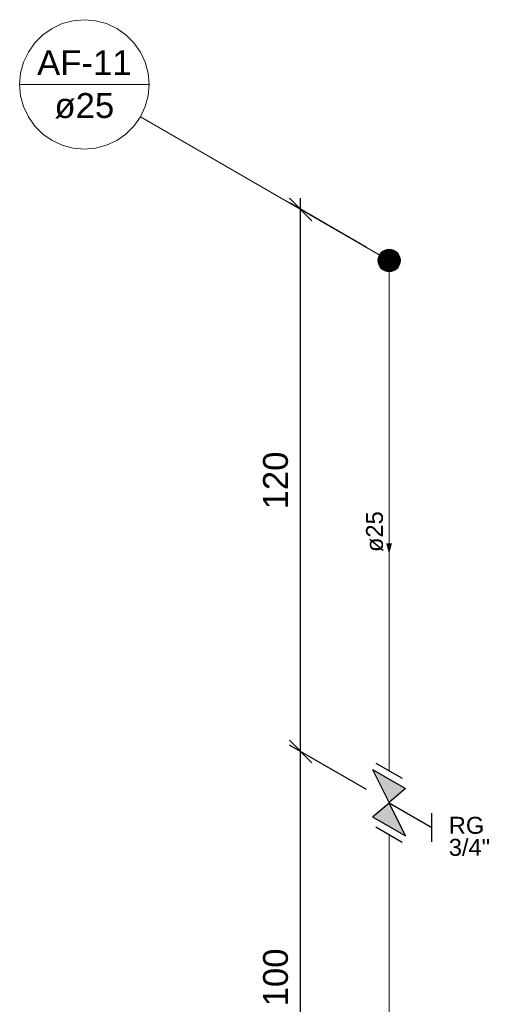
# Model space of a CAD drawing. Header units: millimetres. Extents: x -2027.9 to -2013.8, y -4155.9 to -4136.6.
# Tile 3 of 3: x -2027.9 to -2023.7, y -4145.3 to -4136.6. Entities that reach past the tile are written whole.
import ezdxf

# ---------------------------------------------------------------- set-up
doc = ezdxf.new("R2010")
doc.units = ezdxf.units.MM
doc.header["$MEASUREMENT"] = 0
for name, color, linetype, lineweight in [('AF-Colunas', 4, 'Continuous', 5), ('AF-Condutos', 4, 'Continuous', 5), ('AF-Indicação coluna', 5, 'Continuous', 5), ('AF-Sentido conduto', 9, 'Continuous', 5), ('AF-Textos conduto', 7, 'Continuous', 5), ('Cotas', 1, 'Continuous', 5), ('Texto da cota', 7, 'Continuous', 5), ('Textos', 7, 'Continuous', 5)]:
    doc.layers.add(name, color=color, linetype=linetype, lineweight=lineweight)
doc.layers.add('Simbolos', color=5, linetype='Continuous')
doc.layers.add('Simbolos_int', color=2, linetype='Continuous')
doc.styles.add('Arial', font='arial.ttf')
doc.dimstyles.new('UM_25.000000', dxfattribs={"dimtxt": 0.18, "dimasz": 0.2, "dimexe": 0.1, "dimexo": 0.2, "dimgap": 0, "dimtad": 1, "dimtih": 1, "dimtoh": 1, "dimdec": 1, "dimlfac": 25, "dimzin": 0, "dimdsep": 46, "dimtxsty": 'Standard', "dimcen": 0.09, "dimdle": 0.1, "dimadec": 1, "dimazin": 2, "dimtfac": 1, "dimtdec": 4, "dimtofl": 0, "dimtmove": 0, "dimatfit": 3, "dimfxl": 1, "dimtolj": 1, "dimarcsym": 0})

# ---------------------------------------------------------------- blocks, each defined once
blk = doc.blocks.new('_Oblique')
at = {"color": 0, "linetype": 'ByBlock', "lineweight": -2}
blk.add_line((-0.5, -0.5), (0.5, 0.5), dxfattribs=at)
blk = doc.blocks.new('*D10')
at = {"layer": 'Cotas', "color": 0, "lineweight": -2, "transparency": 16777216}
for p, q in [((-2024.8362, -4143.3699), (-2025.5202, -4142.975)), ((-2025.4202, -4147.1328), (-2025.4202, -4142.9328)), ((-2024.8362, -4147.3699), (-2025.5202, -4146.975))]:
    blk.add_line(p, q, dxfattribs=at)
at = {"layer": 'Defpoints', "color": 0, "transparency": 16777216}
for p in [(-2025.4202, -4143.0328), (-2024.6362, -4143.4854), (-2024.6362, -4147.4854)]:
    blk.add_point(p, dxfattribs=at)
at = {"layer": 'Cotas', "color": 0, "lineweight": -2, "transparency": 16777216, "xscale": 0.2, "yscale": 0.2, "zscale": 0.2}
for p, rotation in [((-2025.4202, -4143.0328), 90), ((-2025.4202, -4147.0328), 270)]:
    blk.add_blockref('_Oblique', p, dxfattribs=dict(at, rotation=rotation))
blk = doc.blocks.new('*D11')
at = {"layer": 'Cotas', "color": 0, "lineweight": -2, "transparency": 16777216}
for p, q in [((-2024.8362, -4138.5699), (-2025.5202, -4138.175)), ((-2025.4202, -4143.1328), (-2025.4202, -4138.1328)), ((-2024.8362, -4143.3699), (-2025.5202, -4142.975))]:
    blk.add_line(p, q, dxfattribs=at)
at = {"layer": 'Defpoints', "color": 0, "transparency": 16777216}
for p in [(-2025.4202, -4138.2328), (-2024.6362, -4138.6854), (-2024.6362, -4143.4854)]:
    blk.add_point(p, dxfattribs=at)
at = {"layer": 'Cotas', "color": 0, "lineweight": -2, "transparency": 16777216, "xscale": 0.2, "yscale": 0.2, "zscale": 0.2}
for p, rotation in [((-2025.4202, -4138.2328), 90), ((-2025.4202, -4143.0328), 270)]:
    blk.add_blockref('_Oblique', p, dxfattribs=dict(at, rotation=rotation))

msp = doc.modelspace()

# ---------------------------------------------------------------- hatches: boundary and pattern name
at = {"layer": 'AF-Sentido conduto', "linetype": 'Continuous'}
msp.add_hatch(color=256, dxfattribs=at).paths.add_polyline_path([(-2024.6362, -4141.2854), (-2024.6104, -4141.1888), (-2024.6621, -4141.1888)])
at = {"layer": 'Simbolos', "linetype": 'Continuous'}
for points in [[(-2024.782, -4143.1912), (-2024.491, -4143.3592), (-2024.6362, -4143.4854)], [(-2024.6362, -4143.4854), (-2024.782, -4143.6112), (-2024.491, -4143.7792)]]:
    msp.add_hatch(color=256, dxfattribs=at).paths.add_polyline_path(points)

# ---------------------------------------------------------------- linework, layer by layer
at = {"layer": 'AF-Colunas', "const_width": 0.1}
msp.add_lwpolyline([(-2024.5862, -4138.6854, 1), (-2024.6862, -4138.6854, 1)], format="xyb", close=True, dxfattribs=at)
at = {"layer": 'AF-Colunas'}
msp.add_circle((-2024.6362, -4138.6854), 0.1, dxfattribs=at)
at = {"layer": 'AF-Condutos'}
for p, q in [((-2024.6362, -4138.7854), (-2024.6362, -4143.2026)), ((-2024.6362, -4143.7682), (-2024.6362, -4147.2854))]:
    msp.add_line(p, q, dxfattribs=at)
at = {"layer": 'AF-Indicação coluna'}
for p, q in [((-2027.9111, -4137.1257), (-2026.7645, -4137.1257)), ((-2026.8413, -4137.4123), (-2024.7228, -4138.6354))]:
    msp.add_line(p, q, dxfattribs=at)
msp.add_lwpolyline([(-2026.7645, -4137.1257), (-2026.7732, -4137.0261), (-2026.799, -4136.9296), (-2026.8413, -4136.839), (-2026.8986, -4136.7572), (-2026.9693, -4136.6865), (-2027.0511, -4136.6292), (-2027.1417, -4136.587), (-2027.2382, -4136.5611), (-2027.3378, -4136.5524), (-2027.4373, -4136.5611), (-2027.5338, -4136.587), (-2027.6244, -4136.6292), (-2027.7063, -4136.6865), (-2027.7769, -4136.7572), (-2027.8342, -4136.839), (-2027.8765, -4136.9296), (-2027.9023, -4137.0261), (-2027.9111, -4137.1257), (-2027.9023, -4137.2252), (-2027.8765, -4137.3218), (-2027.8342, -4137.4123), (-2027.7769, -4137.4942), (-2027.7063, -4137.5649), (-2027.6244, -4137.6222), (-2027.5338, -4137.6644), (-2027.4373, -4137.6903), (-2027.3378, -4137.699), (-2027.2382, -4137.6903), (-2027.1417, -4137.6644), (-2027.0511, -4137.6222), (-2026.9693, -4137.5649), (-2026.8986, -4137.4942), (-2026.8413, -4137.4123), (-2026.799, -4137.3218), (-2026.7732, -4137.2252), (-2026.7645, -4137.1257)], dxfattribs=at)
at = {"layer": 'AF-Sentido conduto'}
msp.add_lwpolyline([(-2024.6362, -4140.8854), (-2024.6362, -4141.2854)], dxfattribs=at)
at = {"layer": 'Simbolos'}
for p, q in [((-2024.782, -4143.1912), (-2024.491, -4143.3592)), ((-2024.782, -4143.1912), (-2024.6362, -4143.4854)), ((-2024.491, -4143.3592), (-2024.6368, -4143.4851)), ((-2024.782, -4143.6112), (-2024.6362, -4143.4854)), ((-2024.6362, -4143.4854), (-2024.2559, -4143.705)), ((-2024.491, -4143.7792), (-2024.6362, -4143.4854)), ((-2024.2559, -4143.831), (-2024.2559, -4143.579)), ((-2024.782, -4143.6112), (-2024.491, -4143.7792))]:
    msp.add_line(p, q, dxfattribs=at)
at = {"layer": 'Simbolos_int'}
for p, q in [((-2024.7535, -4143.1349), (-2024.5207, -4143.2693)), ((-2024.7535, -4143.7005), (-2024.5207, -4143.8349))]:
    msp.add_line(p, q, dxfattribs=at)

# ---------------------------------------------------------------- texts
at = {"layer": 'AF-Indicação coluna', "char_height": 0.22, "attachment_point": 8, "line_spacing_factor": 0.6, "style": 'Arial'}
for s, insert, width in [('AF-11', (-2027.3378, -4137.0431), 1.633887), ('ø25', (-2027.3378, -4137.4283), 1.033887)]:
    msp.add_mtext(s, dxfattribs=dict(at, insert=insert, width=width))
at = {"layer": 'AF-Textos conduto', "insert": (-2024.6867, -4141.0854), "char_height": 0.15, "width": 0.723721, "attachment_point": 8, "rotation": 90.00021, "line_spacing_factor": 0.6, "style": 'Arial'}
msp.add_mtext('ø25', dxfattribs=at)
at = {"layer": 'Texto da cota', "char_height": 0.22, "width": 1.041074, "attachment_point": 8, "rotation": 90.00021, "line_spacing_factor": 0.9, "style": 'Arial'}
for s, insert in [('120', (-2025.5302, -4140.6328)), ('100', (-2025.5302, -4145.0328))]:
    msp.add_mtext(s, dxfattribs=dict(at, insert=insert))
at = {"layer": 'Textos', "char_height": 0.15, "attachment_point": 7, "line_spacing_factor": 0.6, "style": 'Arial'}
for s, insert, width in [('RG', (-2024.1066, -4143.7629), 0.63), ('3/4"', (-2024.1066, -4143.9579), 0.732949)]:
    msp.add_mtext(s, dxfattribs=dict(at, insert=insert, width=width))

# ---------------------------------------------------------------- dimensions: what is measured, and where the dimension line sits
at = {"layer": 'Cotas'}
for base, p1, p2, picture, middle in [((-2025.4202, -4138.2328), (-2024.6362, -4143.4854), (-2024.6362, -4138.6854), '*D11', (-2025.6402, -4140.6328)), ((-2025.4202, -4143.0328), (-2024.6362, -4147.4854), (-2024.6362, -4143.4854), '*D10', (-2025.6402, -4145.0328))]:
    dim = msp.add_linear_dim(base=base, p1=p1, p2=p2, angle=90, text=' ', dimstyle='UM_25.000000', override={"dimtxt": 0.22, "dimasz": 0.2, "dimexe": 0.1, "dimexo": 0.2, "dimtad": 1, "dimtih": 0, "dimtoh": 0, "dimdec": 1, "dimlfac": 25, "dimzin": 8, "dimtxsty": 'Arial', "dimblk": 'Oblique', "dimblk1": 'Oblique', "dimblk2": 'Oblique', "dimsah": 1, "dimdle": 0.1, "dimse1": 0, "dimse2": 0, "dimclrt": 256, "dimadec": 1, "dimazin": 3, "dimtmove": 2, "dimldrblk": 'Oblique'}, dxfattribs=at)
    dim.commit()
    dim.dimension.update_dxf_attribs({"geometry": picture, "text_midpoint": middle, "dimtype": 160, "text_rotation": 90})

doc.saveas('drawing.dxf')
